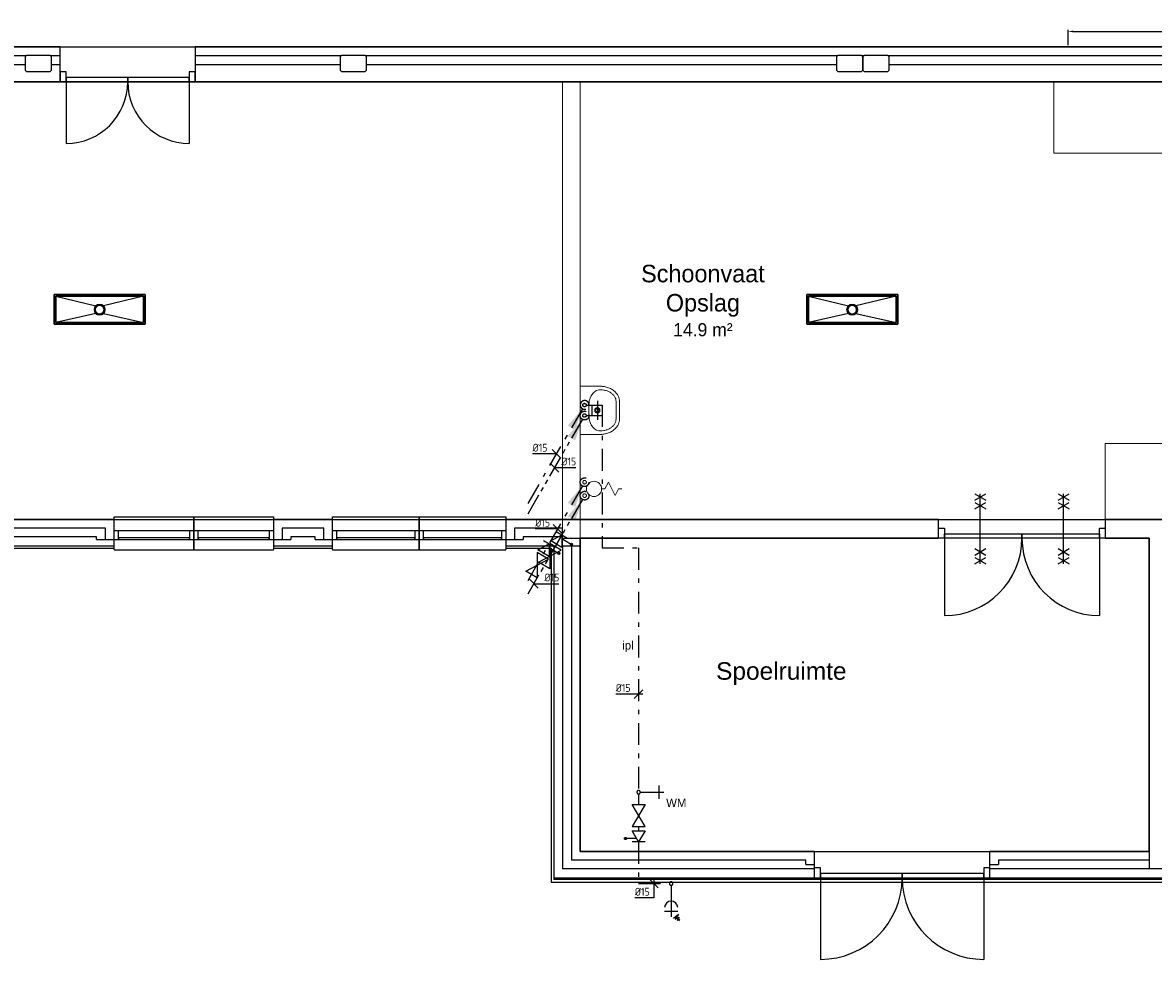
# Model space of a CAD drawing. Header units: millimetres. Extents: x -110 to 230337154, y -20 to 1103899040.
# Tile 15 of 58: x 115184826 to 115197747, y 551906995 to 551917699. Entities that reach past the tile are written whole.
import ezdxf
from ezdxf.enums import TextEntityAlignment as Align

# ---------------------------------------------------------------- set-up
doc = ezdxf.new("R2010")
doc.units = ezdxf.units.MM
doc.header["$LTSCALE"] = 50
for name, pattern in [('2322109', [10, 5, -2, 1, -2]), ('2322109_a', [10, 5, -2, 1, -2]), ('2322110', [10, 5, -1, 1, -1, 1, -1]), ('2322110_a', [10, 5, -1, 1, -1, 1, -1])]:
    doc.linetypes.add(name, pattern=pattern)
doc.layers.get('0').update_dxf_attribs({"lineweight": 5})
for name, color, linetype in [('2D APPARATUUR BEMATING', 7, 'Continuous'), ('ONDERLEGGER BOUWKUNDIG', 7, 'Continuous'), ('ONDERLEGGER Text', 7, 'Continuous'), ('WL531---', 5, '2322109'), ('WL532---', 1, '2322110'), ('WL561---', 4, 'Continuous'), ('WM531---', 1, 'Continuous'), ('WM532---', 1, 'Continuous')]:
    doc.layers.add(name, color=color, linetype=linetype)
doc.layers.add('CAG RENVOOI STAMP', color=2, linetype='Continuous', lineweight=20)
doc.styles.add('Arial_1', font='arial.ttf', dxfattribs={"height": 250})
doc.styles.add('B-01', font='b-gbp')
doc.styles.add('BURO-018', font='BUROFONT', dxfattribs={"height": 1.8})
doc.styles.add('DVD_VBC_Arial', font='arial.ttf')
doc.styles.add('GB TEKST', font='arial.ttf')
doc.styles.add('HTC', font='GOTHIC.TTF', dxfattribs={"height": 150})
doc.styles.add('STABICAD-018', font='ISOCP.SHX', dxfattribs={"height": 90})
doc.styles.get("Standard").update_dxf_attribs({"font": 'arial.ttf'})
doc.dimstyles.new('BEMATING APPARATUUR', dxfattribs={"dimtxt": 70, "dimasz": 60, "dimexe": 20, "dimexo": 20, "dimgap": 20, "dimtad": 2, "dimdec": 0, "dimrnd": 5, "dimzin": 0, "dimdsep": 46, "dimtxsty": 'GB TEKST', "dimcen": 5, "dimclrd": 256, "dimclre": 256, "dimclrt": 256, "dimadec": 0, "dimazin": 0, "dimtfac": 1, "dimtdec": 0, "dimtofl": 0, "dimtmove": 0, "dimatfit": 3, "dimfxl": 1, "dimtolj": 1, "dimtzin": 0, "dimarcsym": 0})

# ---------------------------------------------------------------- blocks, each defined once
blk = doc.blocks.new('*D200')
at = {"layer": '2D APPARATUUR BEMATING', "lineweight": -2, "transparency": 16777216}
for p, q in [((115196772, 551917442), (115196772, 551917618)), ((115196832, 551917598), (115203652, 551917598)), ((115203712, 551917442), (115203712, 551917618))]:
    blk.add_line(p, q, dxfattribs=at)
at = {"layer": '2D APPARATUUR BEMATING', "transparency": 16777216}
for points in [[(115196832, 551917608), (115196832, 551917588), (115196772, 551917598)], [(115203652, 551917608), (115203652, 551917588), (115203712, 551917598)]]:
    blk.add_solid(points, dxfattribs=at)
at = {"layer": '2D APPARATUUR BEMATING', "transparency": 16777216, "insert": (115200242, 551917654), "char_height": 70, "attachment_point": 5, "style": 'GB TEKST'}
blk.add_mtext('\\A1;6940', dxfattribs=at)
blk = doc.blocks.new('DVDVB_74_-S-_Wasbak')
at = {"color": 0, "linetype": 'ByBlock', "lineweight": -2}
blk.add_line((-79, -100), (79, -100), dxfattribs=at)
for radius in [30, 20]:
    blk.add_circle((0, -196), radius, dxfattribs=at)
blk.add_ellipse((-96, -211), major_axis=(136, 40), ratio=0.751905, start_param=1.224555, end_param=2.997882, dxfattribs=at)
at = {"color": 0, "linetype": 'ByBlock', "lineweight": -2, "extrusion": (0, 0, -1)}
blk.add_ellipse((96, -211), major_axis=(-136, 40), ratio=0.751905, start_param=1.224555, end_param=2.997882, dxfattribs=at)
at = {"color": 0, "linetype": 'ByBlock', "lineweight": -2}
for points in [[(-275, 0), (-275, -118), (-275, -235)], [(275, 0), (0, 0), (-275, 0)], [(275, -236), (275, -118), (275, 0)], [(-92, -451), (0, -450), (91, -450)]]:
    blk.add_open_spline(points, degree=2, dxfattribs=at)
for points in [[(-275, -235), (-270, -456), (-92, -451)], [(91, -450), (270, -456), (275, -236)]]:
    blk.add_rational_spline(points, [1, 0.707108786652, 1], degree=2, dxfattribs=at)
blk.add_rational_spline([(235, -235), (231, -415), (92, -411), (92, -410), (91, -410), (0, -410), (-91, -410), (-92, -410), (-93, -411), (-231, -415), (-235, -235)], [1, 0.707108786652, 1, 1, 1, 1, 1, 1, 1, 0.707108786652, 1], degree=2, knots=[0, 0, 0, 0.2, 0.2, 0.4, 0.4, 0.6, 0.6, 0.8, 0.8, 1, 1, 1], dxfattribs=at)
blk = doc.blocks.new('*U326')
at = {"color": 0, "linetype": '2322109'}
blk.add_circle((0, 0), 20, dxfattribs=at)
at = {"color": 1, "style": 'DVD_VBC_Arial'}
blk.add_attdef('PRODUCTCODE', (0, 0), '', height=1.8, dxfattribs=at)
at = {"color": 2, "style": 'DVD_VBC_Arial'}
for tag in ['CODE', 'CODE2', 'INDICATIONTEXT', 'LABEL', 'POSITIONCODE', 'SECTIONCODE']:
    blk.add_attdef(tag, (0, 0), '', height=1.2, dxfattribs=at)
blk = doc.blocks.new('*U327')
at = {"color": 0, "linetype": '2322110'}
blk.add_circle((0, 0), 20, dxfattribs=at)
at = {"color": 1, "style": 'DVD_VBC_Arial'}
blk.add_attdef('PRODUCTCODE', (0, 0), '', height=1.8, dxfattribs=at)
at = {"color": 2, "style": 'DVD_VBC_Arial'}
for tag in ['CODE', 'CODE2', 'INDICATIONTEXT', 'LABEL', 'POSITIONCODE', 'SECTIONCODE']:
    blk.add_attdef(tag, (0, 0), '', height=1.2, dxfattribs=at)
blk = doc.blocks.new('TAP_MIXER_BATH_120_COLD')
at = {"color": 0, "linetype": 'Continuous'}
for p, q in [((-50, 130), (170, 130)), ((0, 0), (0, 180)), ((120, 0), (120, 180)), ((0, 65), (120, 65))]:
    blk.add_line(p, q, dxfattribs=at)
blk = doc.blocks.new('*U499')
at = {"linetype": '2322109'}
blk.add_hatch(color=2, dxfattribs=at).paths.add_polyline_path([(-25, -43), (-107, -285), (-193, -235)], flags=0)
at = {"color": 0, "linetype": '2322109'}
blk.add_line((0, 0), (0, 0, 1), dxfattribs=at)
at = {"color": 2, "linetype": '2322109_a'}
blk.add_line((-25, -43, 1), (-675, -1169, 1), dxfattribs=at)
at = {"color": 2, "linetype": '2322109'}
blk.add_arc((0, 0, 1), 50, 0.8807, 358.5887, dxfattribs=at)
at = {"color": 2}
for tag, p, style in [('POSITIONCODE', (150, 150), 'DVD_VBC_Arial'), ('SECTIONCODE', (150, 150), 'DVD_VBC_Arial'), ('CODE', (0, 100), 'STABICAD-018'), ('FLOORCODE', (0, 0, -50), 'STABICAD-018')]:
    blk.add_attdef(tag, p, '', height=1.2, dxfattribs=dict(at, style=style))
blk = doc.blocks.new('*U487')
at = {"linetype": '2322110'}
blk.add_hatch(color=2, dxfattribs=at).paths.add_polyline_path([(-25, -43), (-107, -285), (-193, -235)], flags=0)
at = {"color": 0, "linetype": '2322110'}
blk.add_line((0, 0), (0, 0, 1), dxfattribs=at)
at = {"color": 2, "linetype": '2322110_a'}
blk.add_line((-25, -43, 1), (-675, -1169, 1), dxfattribs=at)
at = {"color": 2, "linetype": '2322110'}
blk.add_circle((0, 0, 1), 50, dxfattribs=at)
at = {"color": 2}
for tag, p, style in [('POSITIONCODE', (150, 150), 'DVD_VBC_Arial'), ('SECTIONCODE', (150, 150), 'DVD_VBC_Arial'), ('CODE', (0, 100), 'STABICAD-018'), ('FLOORCODE', (0, 0, -50), 'STABICAD-018')]:
    blk.add_attdef(tag, p, '', height=1.2, dxfattribs=dict(at, style=style))
blk = doc.blocks.new('*U502')
at = {"color": 0, "linetype": 'Continuous'}
for p, q in [((-56, 0), (-272, 0)), ((0, 0), (-56, 0)), ((-50, 50), (50, -50))]:
    blk.add_line(p, q, dxfattribs=at)
at = {"color": 0, "linetype": 'Continuous', "style": 'STABICAD-018'}
blk.add_text('%%c15', height=90, dxfattribs=at).set_placement((-272, 25))
at = {"color": 2, "style": 'DVD_VBC_Arial'}
blk.add_attdef('CODE', (0, 0), '', height=1.2, dxfattribs=at)
blk = doc.blocks.new('*U488')
at = {"color": 0, "linetype": 'Continuous'}
for p, q in [((50, -50), (-50, 50)), ((0, 0), (28, 0)), ((28, 0), (243, 0))]:
    blk.add_line(p, q, dxfattribs=at)
at = {"color": 0, "linetype": 'Continuous', "style": 'STABICAD-018'}
blk.add_text('%%c15', height=90, dxfattribs=at).set_placement((78, 25))
at = {"color": 2, "style": 'DVD_VBC_Arial'}
blk.add_attdef('CODE', (0, 0), '', height=1.2, dxfattribs=at)
blk = doc.blocks.new('*U501')
at = {"color": 0, "linetype": '2322109'}
for start, end in [(92.866, 267.134), (272.866, 87.134)]:
    blk.add_arc((0, 0), 20, start, end, dxfattribs=at)
at = {"color": 1, "style": 'DVD_VBC_Arial'}
blk.add_attdef('PRODUCTCODE', (0, 0), '', height=1.8, dxfattribs=at)
at = {"color": 2, "style": 'DVD_VBC_Arial'}
for tag in ['CODE', 'CODE2', 'INDICATIONTEXT', 'LABEL', 'POSITIONCODE', 'SECTIONCODE']:
    blk.add_attdef(tag, (0, 0), '', height=1.2, dxfattribs=at)
blk = doc.blocks.new('TAP_SINGLE_COLD')
at = {"color": 0, "linetype": 'Continuous'}
for p, q in [((0, 0), (0, 270)), ((-75, 210), (75, 210))]:
    blk.add_line(p, q, dxfattribs=at)
blk = doc.blocks.new('PI_SYM115')
at = {"color": 0, "linetype": 'Continuous'}
for p, q in [((-2.5, 1.5), (2.5, -1.5)), ((-2.5, -1.5), (-2.5, 1.5)), ((2.5, 1.5), (-2.5, -1.5)), ((2.5, -1.5), (2.5, 1.5))]:
    blk.add_line(p, q, dxfattribs=at)
at = {"color": 0, "linetype": 'Continuous', "style": 'BURO-018'}
blk.add_attdef('PRODUCTCODE', text='', height=1.8, dxfattribs=at).set_placement((0, 0), align=Align.MIDDLE)
blk = doc.blocks.new('PI_SYM128')
blk.add_hatch(color=0).paths.add_polyline_path([(0.25, -3, 1), (0.75, -3, 1)])
at = {"color": 0, "linetype": 'Continuous'}
for p, q in [((-1.25, -1.5), (-1.25, 1.5)), ((-1.25, 1.5), (1.25, 0)), ((1.25, 0), (-1.25, -1.5)), ((1.25, 1.5), (1.25, -1.5))]:
    blk.add_line(p, q, dxfattribs=at)
at = {"color": 0}
blk.add_line((0.5, -0.45), (0.5, -2.75), dxfattribs=at)
blk.add_circle((0.5, -3), 0.25, dxfattribs=at)
at = {"color": 0, "linetype": 'Continuous', "style": 'BURO-018'}
blk.add_attdef('PRODUCTCODE', text='', height=1.8, dxfattribs=at).set_placement((0, 0), align=Align.MIDDLE)
blk = doc.blocks.new('*U500')
at = {"color": 0, "linetype": '2322109'}
blk.add_arc((0, 0), 20, 182.866, 177.134, dxfattribs=at)
at = {"color": 1, "style": 'DVD_VBC_Arial'}
blk.add_attdef('PRODUCTCODE', (0, 0), '', height=1.8, dxfattribs=at)
at = {"color": 2, "style": 'DVD_VBC_Arial'}
for tag in ['CODE', 'CODE2', 'INDICATIONTEXT', 'LABEL', 'POSITIONCODE', 'SECTIONCODE']:
    blk.add_attdef(tag, (0, 0), '', height=1.2, dxfattribs=at)
blk = doc.blocks.new('TAP_OUTSIDE_COLD')
at = {"color": 0}
for p, q in [((-97, 388), (-84, 404)), ((-68, 396), (-97, 388)), ((-91, 364), (-68, 396)), ((-47, 385), (-91, 364)), ((-83, 331), (-47, 385)), ((-28, 375), (-83, 331))]:
    blk.add_line(p, q, dxfattribs=at)
at = {"color": 0, "linetype": 'Continuous'}
for p, q in [((-75, 300), (75, 300)), ((0, 0), (0, 360))]:
    blk.add_line(p, q, dxfattribs=at)
blk.add_arc((0, 255), 75, 180, 0, dxfattribs=at)
blk = doc.blocks.new('*U503')
at = {"color": 0, "linetype": 'Continuous'}
for p, q in [((-45, 0), (-261, 0)), ((-50, -50), (50, 50)), ((50, 0), (-45, 0))]:
    blk.add_line(p, q, dxfattribs=at)
at = {"color": 0, "linetype": 'Continuous', "style": 'STABICAD-018'}
blk.add_text('%%c15', height=90, dxfattribs=at).set_placement((-261, 25))
at = {"color": 2, "style": 'DVD_VBC_Arial'}
blk.add_attdef('CODE', (0, 0), '', height=1.2, dxfattribs=at)
blk = doc.blocks.new('*U504')
at = {"color": 0, "linetype": 'Continuous'}
for p, q in [((50, -50), (-50, 50)), ((0, 50), (0, -163)), ((0, -163), (-216, -163))]:
    blk.add_line(p, q, dxfattribs=at)
at = {"color": 0, "linetype": 'Continuous', "style": 'STABICAD-018'}
blk.add_text('%%c15', height=90, dxfattribs=at).set_placement((-216, -138))
at = {"color": 2, "style": 'DVD_VBC_Arial'}
blk.add_attdef('CODE', (0, 0), '', height=1.2, dxfattribs=at)
blk = doc.blocks.new('A$C2282a554')
at = {"color": 2, "linetype": 'Continuous'}
for p, q in [((85, 0), (122.5, 0)), ((122.5, 0), (160, 75)), ((160, 75), (235, -75)), ((235, -75), (272.5, 0)), ((272.5, 0), (310, 0))]:
    blk.add_line(p, q, dxfattribs=at)
blk.add_circle((0, 0), 85, dxfattribs=at)
blk = doc.blocks.new('*U516')
at = {"color": 0, "linetype": '2322109'}
blk.add_circle((0, 0), 20, dxfattribs=at)
at = {"color": 1}
blk.add_attdef('PRODUCTCODE', (0, 0), '', height=1.8, dxfattribs=at)
at = {"color": 2}
for tag in ['CODE', 'CODE2', 'INDICATIONTEXT', 'LABEL', 'POSITIONCODE', 'SECTIONCODE']:
    blk.add_attdef(tag, (0, 0), '', height=1.2, dxfattribs=at)
blk = doc.blocks.new('*U517')
at = {"color": 0, "linetype": '2322110'}
blk.add_circle((0, 0), 20, dxfattribs=at)
at = {"color": 1}
blk.add_attdef('PRODUCTCODE', (0, 0), '', height=1.8, dxfattribs=at)
at = {"color": 2}
for tag in ['CODE', 'CODE2', 'INDICATIONTEXT', 'LABEL', 'POSITIONCODE', 'SECTIONCODE']:
    blk.add_attdef(tag, (0, 0), '', height=1.2, dxfattribs=at)
blk = doc.blocks.new('*U593')
at = {"linetype": '2322109'}
blk.add_hatch(color=2, dxfattribs=at).paths.add_polyline_path([(-25, -43), (-107, -285), (-193, -235)], flags=0)
at = {"color": 0, "linetype": '2322109'}
blk.add_line((0, 0), (0, 0, 1), dxfattribs=at)
at = {"color": 2, "linetype": '2322109_a'}
blk.add_line((-25, -43, 1), (-675, -1169, 1), dxfattribs=at)
at = {"color": 2, "linetype": '2322109'}
blk.add_circle((0, 0, 1), 50, dxfattribs=at)
at = {"color": 2}
for tag, p, style in [('POSITIONCODE', (150, 150), 'DVD_VBC_Arial'), ('SECTIONCODE', (150, 150), 'DVD_VBC_Arial'), ('CODE', (0, 100), 'STABICAD-018'), ('FLOORCODE', (0, 0, -50), 'STABICAD-018')]:
    blk.add_attdef(tag, p, '', height=1.2, dxfattribs=dict(at, style=style))
blk = doc.blocks.new('*U592')
at = {"linetype": '2322110'}
blk.add_hatch(color=2, dxfattribs=at).paths.add_polyline_path([(-25, -43), (-107, -285), (-193, -235)], flags=0)
at = {"color": 0, "linetype": '2322110'}
blk.add_line((0, 0), (0, 0, 1), dxfattribs=at)
at = {"color": 2, "linetype": '2322110_a'}
blk.add_line((-25, -43, 1), (-675, -1169, 1), dxfattribs=at)
at = {"color": 2, "linetype": '2322110'}
blk.add_circle((0, 0, 1), 50, dxfattribs=at)
at = {"color": 2}
for tag, p, style in [('POSITIONCODE', (150, 150), 'DVD_VBC_Arial'), ('SECTIONCODE', (150, 150), 'DVD_VBC_Arial'), ('CODE', (0, 100), 'STABICAD-018'), ('FLOORCODE', (0, 0, -50), 'STABICAD-018')]:
    blk.add_attdef(tag, p, '', height=1.2, dxfattribs=dict(at, style=style))
blk = doc.blocks.new('*U594')
at = {"color": 0, "linetype": 'Continuous'}
for p, q in [((-38, 0), (-254, 0)), ((-50, 50), (50, -50)), ((0, 0), (-38, 0))]:
    blk.add_line(p, q, dxfattribs=at)
at = {"color": 0, "linetype": 'Continuous', "style": 'STABICAD-018'}
blk.add_text('%%c15', height=90, dxfattribs=at).set_placement((-254, 25))
at = {"color": 2, "style": 'DVD_VBC_Arial'}
blk.add_attdef('CODE', (0, 0), '', height=1.2, dxfattribs=at)
blk = doc.blocks.new('*U595')
at = {"color": 0, "linetype": 'Continuous'}
for p, q in [((50, -50), (-50, 50)), ((0, 0), (72, 0)), ((72, 0), (287, 0))]:
    blk.add_line(p, q, dxfattribs=at)
at = {"color": 0, "linetype": 'Continuous', "style": 'STABICAD-018'}
blk.add_text('%%c15', height=90, dxfattribs=at).set_placement((122, 25))
at = {"color": 2, "style": 'DVD_VBC_Arial'}
blk.add_attdef('CODE', (0, 0), '', height=1.2, dxfattribs=at)

msp = doc.modelspace()

# ---------------------------------------------------------------- linework, layer by layer
for p, q in [((115190997, 551911722), (115190997, 551917022)), ((115191197, 551911808), (115191197, 551917022)), ((115196610.5, 551916205.6), (115196610.5, 551917022)), ((115204968.4, 551916205.6), (115196610.5, 551916205.6)), ((115197197, 551912022), (115197197, 551912888.5)), ((115197197, 551912888.5), (115204968.4, 551912888.5))]:
    msp.add_line(p, q)
at = {"layer": 'ONDERLEGGER BOUWKUNDIG'}
for p, q in [((115178826, 551917422), (115211586, 551917422)), ((115185256, 551917422), (115181376, 551917422)), ((115185256, 551917022), (115185256, 551917422)), ((115200246, 551917422), (115186798, 551917422)), ((115186798, 551917422), (115186798, 551917022)), ((115181811, 551917322), (115184871, 551917322)), ((115184871, 551917322), (115184856, 551917307)), ((115184856, 551917307), (115184856, 551917157)), ((115185141, 551917322), (115184871, 551917322)), ((115185156, 551917307), (115185141, 551917322)), ((115185141, 551917322), (115185256, 551917322)), ((115185156, 551917157), (115185156, 551917307)), ((115186798, 551917322), (115188471, 551917322)), ((115188471, 551917322), (115188456, 551917307)), ((115188456, 551917307), (115188456, 551917157)), ((115188741, 551917322), (115188471, 551917322)), ((115188756, 551917307), (115188741, 551917322)), ((115188741, 551917322), (115194141, 551917322)), ((115188756, 551917157), (115188756, 551917307)), ((115194141, 551917322), (115194126, 551917307)), ((115194126, 551917307), (115194126, 551917157)), ((115194411, 551917322), (115194141, 551917322)), ((115194426, 551917307), (115194411, 551917322)), ((115194411, 551917322), (115194441, 551917322)), ((115194441, 551917322), (115194426, 551917307)), ((115194426, 551917157), (115194426, 551917307)), ((115194426, 551917307), (115194426, 551917157)), ((115194711, 551917322), (115194441, 551917322)), ((115194726, 551917307), (115194711, 551917322)), ((115194711, 551917322), (115198191, 551917322)), ((115194726, 551917157), (115194726, 551917307)), ((115181826, 551917222), (115184856, 551917222)), ((115184856, 551917157), (115184871, 551917142)), ((115185141, 551917142), (115185156, 551917157)), ((115185156, 551917222), (115185256, 551917222)), ((115186798, 551917222), (115188456, 551917222)), ((115188456, 551917157), (115188471, 551917142)), ((115188741, 551917142), (115188756, 551917157)), ((115188756, 551917222), (115194126, 551917222)), ((115194126, 551917157), (115194141, 551917142)), ((115194411, 551917142), (115194426, 551917157)), ((115194426, 551917157), (115194441, 551917142)), ((115194711, 551917142), (115194726, 551917157)), ((115194726, 551917222), (115198176, 551917222)), ((115184871, 551917142), (115185141, 551917142)), ((115185323, 551917136), (115185256, 551917136)), ((115185256, 551917136), (115185256, 551917022)), ((115185323, 551917022), (115185323, 551917136)), ((115186027, 551917072), (115185323, 551917072)), ((115185323, 551917072), (115185323, 551917022)), ((115186731, 551917072), (115186027, 551917072)), ((115186027, 551917072), (115186027, 551917022)), ((115186027, 551917022), (115186027, 551917072)), ((115186798, 551917136), (115186731, 551917136)), ((115186731, 551917136), (115186731, 551917022)), ((115186731, 551917022), (115186731, 551917072)), ((115186798, 551917022), (115186798, 551917136)), ((115188471, 551917142), (115188741, 551917142)), ((115194141, 551917142), (115194411, 551917142)), ((115194441, 551917142), (115194711, 551917142)), ((115205759.2, 551917022), (115178616, 551917022)), ((115181376, 551917022), (115185256, 551917022)), ((115185256, 551917022), (115185323, 551917022)), ((115185323, 551917022), (115185323, 551916318)), ((115185323, 551917022), (115186027, 551917022)), ((115186027, 551917022), (115186731, 551917022)), ((115186731, 551917022), (115186731, 551916318)), ((115186731, 551917022), (115186798, 551917022)), ((115186798, 551917022), (115200246, 551917022)), ((115185186, 551914252), (115185186, 551914592)), ((115185186, 551914592), (115186226, 551914592)), ((115186226, 551914592), (115185186, 551914592)), ((115185186, 551914592), (115185186, 551914252)), ((115185206, 551914572), (115185663.6, 551914461.6)), ((115185206, 551914272), (115185206, 551914572)), ((115185206, 551914572), (115186206, 551914572)), ((115186206, 551914572), (115185206, 551914572)), ((115185206, 551914572), (115185206, 551914272)), ((115185206, 551914272), (115185206, 551914572)), ((115185206, 551914572), (115186206, 551914572)), ((115186206, 551914572), (115185748.4, 551914461.6)), ((115186206, 551914572), (115186206, 551914272)), ((115186206, 551914272), (115186206, 551914572)), ((115186206, 551914572), (115186206, 551914272)), ((115186226, 551914592), (115186226, 551914252)), ((115186226, 551914252), (115186226, 551914592)), ((115193786, 551914252), (115193786, 551914592)), ((115193786, 551914592), (115194826, 551914592)), ((115194826, 551914592), (115193786, 551914592)), ((115193786, 551914592), (115193786, 551914252)), ((115193806, 551914572), (115194263.6, 551914461.6)), ((115193806, 551914272), (115193806, 551914572)), ((115193806, 551914572), (115194806, 551914572)), ((115194806, 551914572), (115193806, 551914572)), ((115193806, 551914572), (115193806, 551914272)), ((115193806, 551914272), (115193806, 551914572)), ((115193806, 551914572), (115194806, 551914572)), ((115194806, 551914572), (115194348.4, 551914461.6)), ((115194806, 551914572), (115194806, 551914272)), ((115194806, 551914272), (115194806, 551914572)), ((115194806, 551914572), (115194806, 551914272)), ((115194826, 551914592), (115194826, 551914252)), ((115194826, 551914252), (115194826, 551914592)), ((115185663.6, 551914376.7), (115185206, 551914272)), ((115185748.4, 551914376.7), (115186206, 551914272)), ((115194263.6, 551914376.7), (115193806, 551914272)), ((115194348.4, 551914376.7), (115194806, 551914272)), ((115186226, 551914252), (115185186, 551914252)), ((115185186, 551914252), (115186226, 551914252)), ((115186206, 551914272), (115185206, 551914272)), ((115185206, 551914272), (115186206, 551914272)), ((115186206, 551914272), (115185206, 551914272)), ((115194826, 551914252), (115193786, 551914252)), ((115193786, 551914252), (115194826, 551914252)), ((115194806, 551914272), (115193806, 551914272)), ((115193806, 551914272), (115194806, 551914272)), ((115194806, 551914272), (115193806, 551914272)), ((115195705.7, 551912241.9), (115195832.3, 551912315)), ((115195705.7, 551912315), (115195832.3, 551912241.9)), ((115195769, 551911515), (115195769, 551912315)), ((115196657.7, 551912241.9), (115196784.3, 551912315)), ((115196657.7, 551912315), (115196784.3, 551912241.9)), ((115196721, 551911515), (115196721, 551912315)), ((115195705.7, 551912141.9), (115195832.3, 551912215)), ((115195705.7, 551912215), (115195832.3, 551912141.9)), ((115196657.7, 551912141.9), (115196784.3, 551912215)), ((115196657.7, 551912215), (115196784.3, 551912141.9)), ((115185872, 551912022), (115181506, 551912022)), ((115181506, 551912022), (115205759.2, 551912022)), ((115185872, 551912022), (115185872, 551912052)), ((115185872, 551912052), (115186782, 551912052)), ((115185872, 551911722), (115185872, 551912022)), ((115186782, 551911892), (115186782, 551912052)), ((115186782, 551912052), (115187692, 551912052)), ((115186782, 551912052), (115186782, 551911892)), ((115186782, 551911722), (115186782, 551912022)), ((115187692, 551912052), (115187692, 551912022)), ((115188367, 551912022), (115187692, 551912022)), ((115187692, 551912022), (115187692, 551911722)), ((115188367, 551912022), (115188367, 551912052)), ((115188367, 551912052), (115189357, 551912052)), ((115188367, 551911722), (115188367, 551912022)), ((115189357, 551911892), (115189357, 551912052)), ((115189357, 551912052), (115190347, 551912052)), ((115189357, 551912052), (115189357, 551911892)), ((115190347, 551912052), (115190347, 551912022)), ((115190347, 551912022), (115190347, 551911722)), ((115195293, 551912022), (115190347, 551912022)), ((115195293, 551911808), (115195293, 551912022)), ((115205759.2, 551912022), (115197197, 551912022)), ((115197197, 551912022), (115197197, 551911808)), ((115185772, 551911922), (115181506, 551911922)), ((115185772, 551911792), (115185772, 551911922)), ((115185922, 551911892), (115185872, 551911892)), ((115185922, 551911792), (115185922, 551911892)), ((115186732, 551911892), (115185922, 551911892)), ((115186732, 551911892), (115186732, 551911792)), ((115186782, 551911892), (115186732, 551911892)), ((115186832, 551911892), (115186782, 551911892)), ((115186782, 551911892), (115186782, 551911792)), ((115186782, 551911792), (115186782, 551911892)), ((115186832, 551911792), (115186832, 551911892)), ((115187642, 551911892), (115186832, 551911892)), ((115187642, 551911892), (115187642, 551911792)), ((115187692, 551911892), (115187642, 551911892)), ((115188267, 551911922), (115187792, 551911922)), ((115187792, 551911922), (115187792, 551911792)), ((115188267, 551911792), (115188267, 551911922)), ((115188417, 551911892), (115188367, 551911892)), ((115188417, 551911792), (115188417, 551911892)), ((115189307, 551911892), (115188417, 551911892)), ((115189307, 551911892), (115189307, 551911792)), ((115189357, 551911892), (115189307, 551911892)), ((115189407, 551911892), (115189357, 551911892)), ((115189357, 551911892), (115189357, 551911792)), ((115189357, 551911792), (115189357, 551911892)), ((115189407, 551911792), (115189407, 551911892)), ((115190297, 551911892), (115189407, 551911892)), ((115190297, 551911892), (115190297, 551911792)), ((115190347, 551911892), (115190297, 551911892)), ((115190447, 551911922), (115190447, 551911792)), ((115190997, 551911922), (115190447, 551911922)), ((115190997, 551911808), (115190997, 551911922)), ((115195293, 551911808), (115195293, 551911922)), ((115195293, 551911922), (115195360, 551911922)), ((115195360, 551911922), (115195360, 551911808)), ((115195360, 551911858), (115196245, 551911858)), ((115195360, 551911808), (115195360, 551911858)), ((115196245, 551911858), (115196245, 551911808)), ((115196245, 551911858), (115197130, 551911858)), ((115196245, 551911808), (115196245, 551911858)), ((115197130, 551911808), (115197130, 551911922)), ((115197130, 551911922), (115197197, 551911922)), ((115197130, 551911858), (115197130, 551911808)), ((115197197, 551911922), (115197197, 551911808)), ((115185672, 551911822), (115177516, 551911822)), ((115185672, 551911792), (115185672, 551911822)), ((115185672, 551911792), (115185872, 551911792)), ((115185872, 551911792), (115185922, 551911792)), ((115186732, 551911813), (115185922, 551911813)), ((115185922, 551911813), (115185922, 551911792)), ((115185922, 551911792), (115186732, 551911792)), ((115186732, 551911792), (115186732, 551911813)), ((115186732, 551911792), (115186782, 551911792)), ((115186782, 551911792), (115186832, 551911792)), ((115186782, 551911678.2), (115186782, 551911792)), ((115186782, 551911792), (115186782, 551911678.2)), ((115187642, 551911813), (115186832, 551911813)), ((115186832, 551911813), (115186832, 551911792)), ((115186832, 551911792), (115187642, 551911792)), ((115187642, 551911792), (115187642, 551911813)), ((115187642, 551911792), (115187692, 551911792)), ((115187692, 551911792), (115187892, 551911792)), ((115188167, 551911822), (115187892, 551911822)), ((115187892, 551911822), (115187892, 551911792)), ((115188167, 551911792), (115188167, 551911822)), ((115188167, 551911792), (115188367, 551911792)), ((115188367, 551911792), (115188417, 551911792)), ((115189307, 551911813), (115188417, 551911813)), ((115188417, 551911813), (115188417, 551911792)), ((115188417, 551911792), (115189307, 551911792)), ((115189307, 551911792), (115189307, 551911813)), ((115189307, 551911792), (115189357, 551911792)), ((115189357, 551911792), (115189407, 551911792)), ((115189357, 551911678.2), (115189357, 551911792)), ((115189357, 551911792), (115189357, 551911678.2)), ((115190297, 551911813), (115189407, 551911813)), ((115189407, 551911813), (115189407, 551911792)), ((115189407, 551911792), (115190297, 551911792)), ((115190297, 551911792), (115190297, 551911813)), ((115190297, 551911792), (115190347, 551911792)), ((115190347, 551911792), (115190547, 551911792)), ((115190547, 551911822), (115190547, 551911792)), ((115190997, 551911822), (115190547, 551911822)), ((115190997, 551911808), (115195293, 551911808)), ((115191197, 551908228), (115191197, 551911808)), ((115197697, 551911808), (115191197, 551911808)), ((115191197, 551911808), (115191197, 551908228)), ((115195360, 551911808), (115195293, 551911808)), ((115195360, 551911808), (115195360, 551910923)), ((115196245, 551911808), (115195360, 551911808)), ((115197130, 551911808), (115196245, 551911808)), ((115197130, 551911808), (115197130, 551910923)), ((115197197, 551911808), (115197130, 551911808)), ((115197197, 551911808), (115197697, 551911808)), ((115197697, 551911808), (115197697, 551908028)), ((115197697, 551908228), (115197697, 551911808)), ((115162876, 551911722), (115185872, 551911722)), ((115165846, 551911692), (115185872, 551911692)), ((115185872, 551911678.2), (115185872, 551911722)), ((115185872, 551911678.2), (115185872, 551911674.4)), ((115185872, 551911674.4), (115186782, 551911674.4)), ((115186782, 551911678.2), (115186782, 551911674.4)), ((115186782, 551911674.4), (115186782, 551911678.2)), ((115186782, 551911674.4), (115187692, 551911674.4)), ((115187692, 551911722), (115188367, 551911722)), ((115187692, 551911722), (115187692, 551911678.2)), ((115187692, 551911692), (115188367, 551911692)), ((115187692, 551911674.4), (115187692, 551911678.2)), ((115188367, 551911678.2), (115188367, 551911722)), ((115188367, 551911678.2), (115188367, 551911674.4)), ((115188367, 551911674.4), (115189357, 551911674.4)), ((115189357, 551911678.2), (115189357, 551911674.4)), ((115189357, 551911674.4), (115189357, 551911678.2)), ((115189357, 551911674.4), (115190347, 551911674.4)), ((115190347, 551911722), (115190897, 551911722)), ((115190347, 551911722), (115190347, 551911678.2)), ((115190347, 551911692), (115190867, 551911692)), ((115190347, 551911674.4), (115190347, 551911678.2)), ((115190867, 551911692), (115190867, 551907878)), ((115190897, 551911722), (115190897, 551907928)), ((115190997, 551911722), (115191197, 551911722)), ((115190997, 551911722), (115190997, 551908028)), ((115191097, 551911722), (115191097, 551908128)), ((115195705.7, 551911688.1), (115195832.3, 551911615)), ((115195705.7, 551911615), (115195832.3, 551911688.1)), ((115196657.7, 551911688.1), (115196784.3, 551911615)), ((115196657.7, 551911615), (115196784.3, 551911688.1)), ((115195705.7, 551911588.1), (115195832.3, 551911515)), ((115195705.7, 551911515), (115195832.3, 551911588.1)), ((115196657.7, 551911588.1), (115196784.3, 551911515)), ((115196657.7, 551911515), (115196784.3, 551911588.1)), ((115193776, 551908128), (115191097, 551908128)), ((115193876, 551908228), (115191197, 551908228)), ((115191197, 551908228), (115197697, 551908228)), ((115193776, 551908078), (115193776, 551908128)), ((115193876, 551907928), (115193876, 551908228)), ((115197697, 551908228), (115195876, 551908228)), ((115195876, 551908228), (115195876, 551907928)), ((115197697, 551908128), (115195976, 551908128)), ((115195976, 551908128), (115195976, 551908078)), ((115193876, 551908028), (115190997, 551908028)), ((115193776, 551908078), (115193876, 551908078)), ((115193943, 551908042), (115193876, 551908042)), ((115193943, 551907928), (115193943, 551908042)), ((115195876, 551908042), (115195809, 551908042)), ((115195809, 551908042), (115195809, 551907928)), ((115195876, 551908078), (115195976, 551908078)), ((115200297, 551908028), (115195876, 551908028)), ((115190867, 551907878), (115208072.4, 551907878)), ((115190897, 551907928), (115193876, 551907928)), ((115190897, 551907928), (115190897, 551907908)), ((115208072.4, 551907908), (115190897, 551907908)), ((115193876, 551907928), (115193943, 551907928)), ((115194876, 551907978), (115193943, 551907978)), ((115193943, 551907978), (115193943, 551907928)), ((115193943, 551907928), (115193943, 551906995)), ((115193943, 551907928), (115194876, 551907928)), ((115195809, 551907978), (115194876, 551907978)), ((115194876, 551907978), (115194876, 551907928)), ((115194876, 551907928), (115194876, 551907978)), ((115194876, 551907928), (115195809, 551907928)), ((115195809, 551907928), (115195809, 551907978)), ((115195809, 551907928), (115195809, 551906995)), ((115195809, 551907928), (115195876, 551907928)), ((115195876, 551907928), (115200297, 551907928))]:
    msp.add_line(p, q, dxfattribs=at)
for centre, radius in [((115185706, 551914419.2), 60), ((115185706, 551914419.2), 50), ((115194306, 551914419.2), 60), ((115194306, 551914419.2), 50)]:
    msp.add_circle(centre, radius, dxfattribs=at)
for centre, radius, start, end in [((115185323, 551917022), 704, 270, 0), ((115186731, 551917022), 704, 180, 270), ((115185706, 551914419.2), 60, 0, 180), ((115185706, 551914419.2), 50, 0, 180), ((115194306, 551914419.2), 60, 0, 180), ((115194306, 551914419.2), 50, 0, 180), ((115185706, 551914419.2), 60, 180, 0), ((115185706, 551914419.2), 50, 180, 0), ((115194306, 551914419.2), 60, 180, 0), ((115194306, 551914419.2), 50, 180, 0), ((115195360, 551911808), 885, 270, 0), ((115197130, 551911808), 885, 180, 270), ((115193943, 551907928), 933, 270, 0), ((115195809, 551907928), 933, 180, 270)]:
    msp.add_arc(centre, radius, start, end, dxfattribs=at)
at = {"layer": 'WL531---', "linetype": '2322109'}
for p, q in [((115191298.2, 551913329.6), (115191446.5, 551913328.9)), ((115191446.5, 551913328.9, 700), (115191446.5, 551911695.9)), ((115191446.5, 551911695.9), (115191864.6, 551911695.9)), ((115191864.6, 551911695.9), (115191864.6, 551908925.1)), ((115191864.6, 551908885.1), (115191864.6, 551908764.6)), ((115191864.6, 551908514.6), (115191864.6, 551908463.1)), ((115191864.6, 551908338.1), (115191864.6, 551907861)), ((115191864.6, 551907861, 500), (115192216.1, 551907861, 500))]:
    msp.add_line(p, q, dxfattribs=at)

# ---------------------------------------------------------------- block references
at = {"xscale": -1, "rotation": 89.99999999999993}
msp.add_blockref('DVDVB_74_-S-_Wasbak', (115191197, 551913268.7), dxfattribs=at)
at = {"layer": 'CAG RENVOOI STAMP', "color": 5, "linetype": '2322109', "xscale": 1.024000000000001, "yscale": 1.024000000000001, "zscale": 1.024000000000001, "rotation": 359.9999999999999}
msp.add_blockref('*U516', (115191247.5, 551912447.3), dxfattribs=at)
at = {"layer": 'CAG RENVOOI STAMP', "xscale": 1.024000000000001, "yscale": 1.024000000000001, "zscale": 1.024000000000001, "rotation": 359.9999999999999}
msp.add_blockref('A$C2282a554', (115191355.1, 551912370.5), dxfattribs=at)
at = {"layer": 'CAG RENVOOI STAMP', "color": 1, "linetype": '2322110', "xscale": 1.024000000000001, "yscale": 1.024000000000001, "zscale": 1.024000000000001, "rotation": 359.9999999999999}
msp.add_blockref('*U517', (115191247.5, 551912293.7), dxfattribs=at)
at = {"layer": 'WL531---', "linetype": '2322109'}
for name, p in [('*U499', (115191248.2, 551913329.9, -1)), ('*U326', (115191246.5, 551913328.9, 700)), ('*U593', (115191247.5, 551912447.3)), ('*U501', (115191864.6, 551908905.1)), ('*U500', (115192236.1, 551907861, 500))]:
    msp.add_blockref(name, p, dxfattribs=at)
at = {"layer": 'WL531---', "color": 2, "linetype": '2322109'}
for name, p, rotation in [('TAP_MIXER_BATH_120_COLD', (115191266.5, 551913328.9, 700), 270), ('TAP_SINGLE_COLD', (115191884.6, 551908905.1), 270), ('TAP_OUTSIDE_COLD', (115192236.1, 551907841, 500), 180)]:
    msp.add_blockref(name, p, dxfattribs=dict(at, rotation=rotation))
at = {"layer": 'WL531---', "color": 2, "linetype": '2322109', "xscale": 50, "yscale": 50, "zscale": 50, "rotation": 270}
for name, p in [('PI_SYM115', (115191864.6, 551908639.6)), ('PI_SYM128', (115191864.6, 551908400.6))]:
    msp.add_blockref(name, p, dxfattribs=at)
at = {"layer": 'WL532---', "linetype": '2322110'}
for name, p in [('*U487', (115191247.7, 551913208.9, -1)), ('*U327', (115191246.5, 551913208.9, 700)), ('*U592', (115191247.5, 551912293.7))]:
    msp.add_blockref(name, p, dxfattribs=at)
at = {"layer": 'WL561---', "color": 2, "linetype": 'Continuous', "xscale": 49.99999999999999, "yscale": 49.99999999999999, "zscale": 49.99999999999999}
for name, p, rotation in [('PI_SYM128', (115190956.4, 551911792.4, 1), 59.21585346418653), ('PI_SYM128', (115190811, 551911690.9, 1), 59.21585346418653), ('PI_SYM115', (115190850.3, 551911601.7, 1), 58.5431766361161), ('PI_SYM115', (115190705, 551911500.2, 1), 58.5431766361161)]:
    msp.add_blockref(name, p, dxfattribs=dict(at, rotation=rotation))
at = {"layer": 'WM531---', "linetype": 'Continuous'}
for name, p in [('*U502', (115190925.9, 551912771.6, -1)), ('*U488', (115190904.2, 551912613.9, -1)), ('*U595', (115190666.8, 551911288, -1)), ('*U503', (115191864.6, 551910026.8)), ('*U504', (115192037.8, 551907861, 500))]:
    msp.add_blockref(name, p, dxfattribs=at)
at = {"layer": 'WM532---', "linetype": 'Continuous'}
msp.add_blockref('*U594', (115190938.3, 551911914.3, 1), dxfattribs=at)

# ---------------------------------------------------------------- texts
at = {"layer": 'CAG RENVOOI STAMP', "style": 'B-01'}
for s, p in [('ipl', (115191677.8, 551910583.4)), ('WM', (115192180, 551908783.3))]:
    msp.add_text(s, height=97.22, dxfattribs=at).set_placement(p, align=Align.MIDDLE_LEFT)
at = {"layer": 'ONDERLEGGER BOUWKUNDIG', "style": 'Arial_1'}
msp.add_text('Spoelruimte', height=200, dxfattribs=at).set_placement((115192750.4, 551910190.4))
at = {"layer": 'ONDERLEGGER Text', "insert": (115192599.6, 551914522), "char_height": 200, "attachment_point": 5, "style": 'HTC'}
msp.add_mtext_dynamic_manual_height_columns('Schoonvaat\\POpslag\\P{\\H0.75x;14.9 m²}', width=2046.879, gutter_width=875, heights=[0], dxfattribs=at)

# ---------------------------------------------------------------- dimensions: what is measured, and where the dimension line sits
at = {"layer": '2D APPARATUUR BEMATING'}
dim = msp.add_linear_dim(base=(115203712.2, 551917598), p1=(115196772.2, 551917421.6), p2=(115203712.2, 551917421.6), dimstyle='BEMATING APPARATUUR', dxfattribs=at)
dim.commit()
dim.dimension.update_dxf_attribs({"geometry": '*D200', "text_midpoint": (115200242.2, 551917653.8)})

doc.saveas('drawing.dxf')
